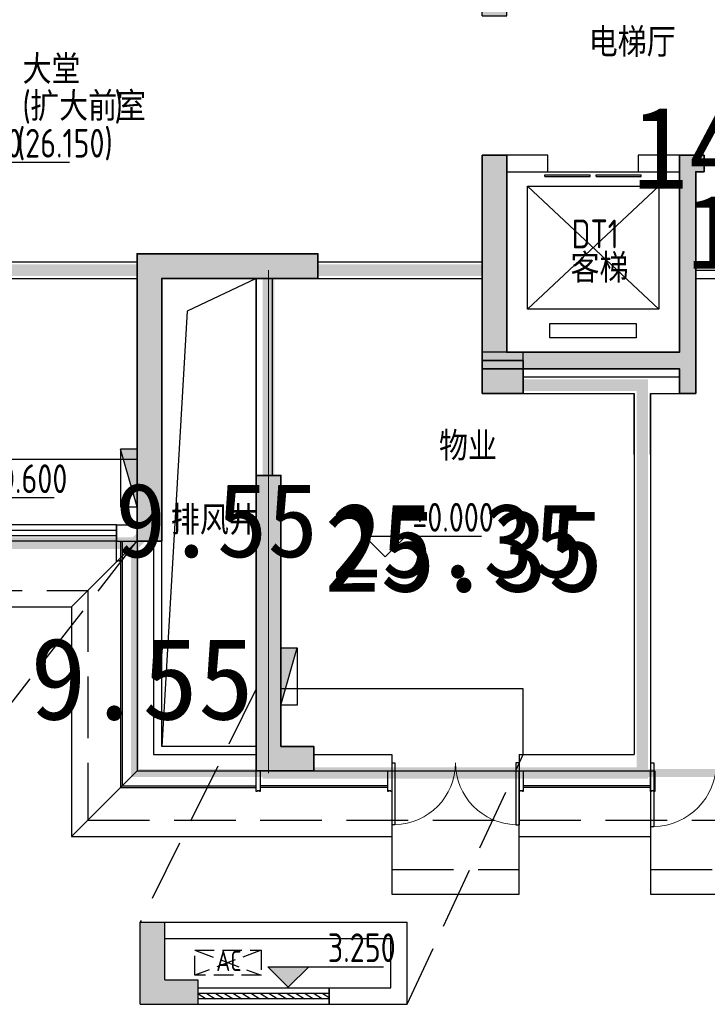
# Model space of a CAD drawing. Extents: x 513700 to 513844, y -232466 to -232398.
# Tile 5 of 16: x 513795 to 513803, y -232442 to -232430. Entities that reach past the tile are written whole.
import ezdxf

# ---------------------------------------------------------------- set-up
doc = ezdxf.new("R2010")
doc.units = 0
doc.header["$LTSCALE"] = 1000
for name, pattern in [('$1$DASH', [0.35, 0.25, -0.1]), ('__DASH', [0.35, 0.25, -0.1]), ('CACHE2', [0.1875, 0.125, -0.0625]), ('DASH', [0.35, 0.25, -0.1])]:
    doc.linetypes.add(name, pattern=pattern)
doc.layers.get('0').update_dxf_attribs({"color": 252})
for name, color, linetype in [('$0$A-ANNO-100-TXT', 252, 'Continuous'), ('$0$AA-空调', 252, '$1$DASH'), ('$面积结果', 7, 'Continuous'), ('2#HXT-1F$0$A-ANNO-100-SYMB', 252, 'Continuous'), ('2#HXT-1F$0$A-ANNO-100-TXT', 252, 'Continuous'), ('2#HXT-1F$0$A-DOOR', 253, 'Continuous'), ('2#HXT-1F$0$A-FIRE-DOOR', 252, 'Continuous'), ('2#HXT-1F$0$A-HOLE-E', 253, 'Continuous'), ('2#HXT-1F$0$A-PATT-COLU', 253, 'Continuous'), ('2#HXT-1F$0$A-STAIR', 253, 'Continuous'), ('2#HXT-1F$0$A-STR-CONC-B', 253, 'Continuous'), ('2#HXT-1F$0$A-STR-CONC-C', 253, 'Continuous'), ('2#HXT-1F$0$A-WALL-S', 253, 'Continuous'), ('2#HXT-1F$0$A-WINDOW', 253, 'Continuous'), ('2#HXT-1F$0$AA-DOOR_FIRE_TEXT', 253, 'Continuous'), ('6#-造型-1F（实施版）金属型材-METAL-S', 253, 'Continuous'), ('6#-造型-银白色铝板', 252, 'Continuous'), ('A-ANNO-100-DIM-E', 253, 'Continuous'), ('A-ANNO-100-TXT', 252, 'Continuous'), ('A-ANNO-20-TXT', 252, 'Continuous'), ('A-DOOR', 252, 'Continuous'), ('A-HOLE-E', 253, 'Continuous'), ('A-PATT-COLU', 253, 'Continuous'), ('A-STAIR', 252, 'Continuous'), ('A-STONE-S', 253, 'Continuous'), ('A-STR-CONC-B', 252, 'Continuous'), ('A-STR-CONC-C', 253, 'Continuous'), ('A-STR-CONC-H', 253, 'Continuous'), ('A-WALL-S', 252, 'Continuous'), ('A-WINDOW', 253, 'Continuous'), ('PUB_HATCH', 252, 'Continuous'), ('降板', 253, 'Continuous'), ('面积', 6, 'Continuous')]:
    doc.layers.add(name, color=color, linetype=linetype)
for name, color, linetype, lineweight in [('P-FIRE-FH', 252, 'Continuous', 25), ('S-COLU', 252, 'Continuous', 35), ('S-COLU-HATC', 252, 'Continuous', 25), ('S-WALL', 252, 'Continuous', 35), ('S-WALL-HATC', 252, 'Continuous', 25), ('面积-免计容-物业附属用房-1', 18, 'Continuous', 0), ('面积-计容-住宅-1', 1, 'Continuous', 0)]:
    doc.layers.add(name, color=color, linetype=linetype, lineweight=lineweight)
doc.styles.add('2#HXT-1F$0$STANDARD', font='GBENOR', dxfattribs={"bigfont": 'GBCBIG'})
doc.styles.add('_TCH_SPACE', font='TSSDENG.shx', dxfattribs={"width": 0.8, "height": 5, "bigfont": 'hztxt.shx'})
doc.styles.add('dw', font='simhei.ttf')
doc.styles.add('TYDG_02', font='TSSDENG.shx', dxfattribs={"width": 0.8, "bigfont": 'hztxt.shx'})

# ---------------------------------------------------------------- blocks, each defined once
blk = doc.blocks.new('2新72A$C0EC5048D')
at = {"layer": 'S-COLU-HATC'}
blk.add_hatch(color=256, dxfattribs=at).paths.add_polyline_path([(-22000, 6300), (-22500, 6300), (-22500, 5900), (-22000, 5900)])
at = {"layer": 'S-WALL-HATC'}
for points in [[(-20100, 5900), (-19900, 5900), (-19900, 8600), (-19800, 8600), (-19800, 8800), (-20100, 8800), (-20100, 6400), (-22200, 6400), (-22200, 8800), (-22500, 8800), (-22500, 6200), (-20100, 6200)], [(-26644, 4100), (-26400, 4100), (-26400, 7300), (-24500, 7300), (-24500, 7600), (-26700, 7600), (-26700, 4100)], [(-25250, 4900), (-25250, 1300), (-24550, 1300), (-24550, 1600), (-24950, 1600), (-24950, 4900), (-25200, 4900)]]:
    blk.add_hatch(color=256, dxfattribs=at).paths.add_polyline_path(points)
at = {"layer": 'S-COLU', "elevation": 0}
blk.add_lwpolyline([(-22000, 6300), (-22500, 6300), (-22500, 5900), (-22000, 5900)], close=True, dxfattribs=at)
at = {"layer": 'S-WALL', "elevation": 0}
for points in [[(-20100, 5900), (-19900, 5900), (-19900, 8600), (-19800, 8600), (-19800, 8800), (-20100, 8800), (-20100, 6400), (-22200, 6400), (-22200, 8800), (-22500, 8800), (-22500, 6200), (-20100, 6200), (-20100, 5900)], [(-26644, 4100), (-26400, 4100), (-26400, 7300), (-24500, 7300), (-24500, 7600), (-26700, 7600), (-26700, 4100)], [(-25250, 4900), (-25250, 1300), (-24550, 1300), (-24550, 1600), (-24950, 1600), (-24950, 4900), (-25200, 4900)]]:
    blk.add_lwpolyline(points, close=True, dxfattribs=at)
blk = doc.blocks.new('2新282#HXT-1F$0$$TWTSYS$00000508')
for p, q in [((-0.5, 0.5), (0.324, 1.224)), ((-0.5, 0.5), (-0.5, -0.5)), ((-0.5, -0.5), (0.5, 0.5)), ((0.5, 0.5), (-0.5, 0.5)), ((0.5, -0.5), (0.5, 0.5)), ((-0.5, -0.5), (0.5, -0.5))]:
    blk.add_line(p, q)
blk.add_solid([(0.5, -0.5), (0.5, 0.5), (-0.5, -0.5)])
blk = doc.blocks.new('2新292#HXT-1F$0$$WINLIB2D$00000039')
at = {"color": 0}
for points in [[(-0.5, 0.5), (-0.5, -0.5)], [(0.5, 0.5), (-0.5, 0.5)], [(0.5, -0.5), (0.5, 0.5)], [(-0.5, 0.167), (0.5, 0.167)], [(-0.452, -0.167), (-0.5, 0.084)], [(-0.384, -0.167), (-0.448, 0.167)], [(-0.316, -0.167), (-0.38, 0.167)], [(-0.248, -0.167), (-0.312, 0.167)], [(-0.18, -0.167), (-0.244, 0.167)], [(-0.112, -0.167), (-0.176, 0.167)], [(-0.044, -0.167), (-0.108, 0.167)], [(0.024, -0.167), (-0.04, 0.167)], [(0.092, -0.167), (0.028, 0.167)], [(0.16, -0.167), (0.096, 0.167)], [(0.228, -0.167), (0.164, 0.167)], [(0.296, -0.167), (0.232, 0.167)], [(0.364, -0.167), (0.3, 0.167)], [(0.432, -0.167), (0.368, 0.167)], [(0.5, -0.167), (0.436, 0.167)], [(-0.5, -0.167), (0.5, -0.167)], [(0.5, -0.5), (-0.5, -0.5)]]:
    blk.add_lwpolyline(points, dxfattribs=at)
blk = doc.blocks.new('2新154_FZH')
blk.add_lwpolyline([(-0.5, -0.5), (0.5, -0.5), (0.5, 0.5), (-0.5, 0.5)], close=True)
at = {"layer": 'PUB_HATCH'}
blk.add_solid([(-0.5, -0.5), (0.5, -0.5), (-0.5, 0.5), (0.5, 0.5)], dxfattribs=at)
blk = doc.blocks.new('2新252#HXT-1F$0$$DORLIB2D$00000127')
at = {"color": 0}
for points in [[(-0.533, 0.795), (-0.533, 0.69)], [(-0.033, 0.795), (-0.533, 0.795)], [(-0.033, 0.795), (-0.033, 0.69)], [(0.533, 0.795), (0.033, 0.795)], [(0.033, 0.795), (0.033, 0.69)], [(0.533, 0.795), (0.533, 0.69)], [(-0.033, 0.69), (-0.533, 0.69)], [(0.533, 0.69), (0.033, 0.69)], [(0.5, 0.5), (-0.5, 0.5)]]:
    blk.add_lwpolyline(points, dxfattribs=at)
blk = doc.blocks.new('2新262#HXT-1F$0$$DorLib2D$00000001')
for p, q in [((0.45, 0.975), (0.5, 0.975)), ((0.45, 0), (0.45, 0.975)), ((0.5, 0), (0.5, 0.975)), ((0.5, 0), (0.45, 0))]:
    blk.add_line(p, q)
at = {"lineweight": 13}
blk.add_arc((0.475, 0), 0.975, 91.4693, 180, dxfattribs=at)
blk = doc.blocks.new('2新272#HXT-1F$0$$DorLib2D$00000231')
at = {"color": 0}
for p, q in [((-0.5, 0), (-0.25, 0.433)), ((0.5, 0), (0.25, 0.433))]:
    blk.add_line(p, q, dxfattribs=at)
for centre, start, end in [((-0.5, 0), 0, 60), ((0.5, 0), 120, 180)]:
    blk.add_arc(centre, 0.5, start, end, dxfattribs=at)
blk = doc.blocks.new('2新242#HXT-1F')
at = {"layer": '2#HXT-1F$0$A-PATT-COLU'}
for points in [[(-52312, -20598), (-52012, -20898), (-52012, -20498), (-52312, -20498)], [(-59162, -20898), (-58262, -20898), (-58112, -20798), (-58112, -20598), (-59162, -20598)], [(-58112, -20798), (-57962, -20898), (-54612, -20898), (-54612, -20598), (-58112, -20598)], [(-54612, -20598), (-54612, -20898), (-52412, -20898), (-52412, -20598)], [(-52412, -20598), (-52412, -20898), (-52012, -20898), (-52312, -20598)], [(-51162, -20898), (-50412, -20898), (-50412, -20598), (-51162, -20598)], [(-50412, -20598), (-50412, -20898), (-47662, -20898), (-47662, -20598)], [(-47662, -20598), (-47662, -20898), (-45162, -20898), (-44862, -20598)], [(-45162, -21398), (-44862, -21398), (-44862, -20598), (-45162, -20898)], [(-57962, -21398), (-57962, -20898), (-58112, -20798), (-58262, -20898), (-58262, -21398)], [(-44862, -21498), (-44862, -21398), (-45162, -21398), (-45162, -21498)], [(-58262, -23198), (-57962, -23198), (-57962, -23098), (-58262, -23098)], [(-55862, -23098), (-55662, -23298), (-55562, -23298), (-55562, -23098)], [(-55862, -24598), (-55662, -24598), (-55662, -23298), (-55862, -23098)], [(-54462, -23298), (-54362, -23298), (-54362, -23098), (-54462, -23098)], [(-54362, -23098), (-54362, -23298), (-49962, -23298), (-49962, -23098)], [(-49962, -23098), (-49962, -23298), (-49562, -23298), (-49562, -23098)], [(-48462, -23298), (-48362, -23298), (-48162, -23098), (-48462, -23098)], [(-48362, -23498), (-48162, -23498), (-48162, -23098), (-48362, -23298)], [(-45062, -23498), (-44812, -23498), (-44812, -23098), (-45062, -23098)], [(-58262, -24498), (-57962, -24498), (-57962, -23198), (-58262, -23198)], [(-48362, -24598), (-48162, -24598), (-48162, -23498), (-48362, -23498)], [(-45062, -25798), (-44812, -25998), (-44812, -23498), (-45062, -23498)], [(-58262, -25498), (-57962, -25498), (-57962, -24498), (-58262, -24498)], [(-55795, -25598), (-55662, -25598), (-55662, -24598), (-55862, -24598), (-55862, -25498)], [(-48362, -24598), (-48362, -25023), (-48162, -25023), (-48162, -24598)], [(-48162, -25798), (-48162, -25423), (-48362, -25423), (-48362, -25998)], [(-57762, -25498), (-57762, -25698), (-55862, -25698), (-55795, -25598), (-55862, -25498)], [(-55662, -25998), (-55662, -25598), (-55795, -25598), (-55862, -25698), (-55862, -25998)], [(-54462, -25998), (-54362, -25998), (-54362, -25798), (-54462, -25798)], [(-54362, -25798), (-54362, -25998), (-49562, -25998), (-49562, -25798)], [(-48162, -25798), (-48362, -25998), (-47362, -25998), (-47362, -25798)], [(-47362, -25798), (-47362, -25998), (-44812, -25998), (-45062, -25798)]]:
    blk.add_hatch(color=256, dxfattribs=at).paths.add_polyline_path(points)
at = {"layer": '2#HXT-1F$0$A-ANNO-100-SYMB'}
for points in [[(-53832, -23898, 0, 0, 0), (-51882, -23898, 0, 80, 0), (-52182, -23898, 0, 0, 0)], [(-54352, -25198, 0, 0, 0), (-52142, -25198, 0, 80, 0), (-52442, -25198, 0, 0, 0)], [(-49932, -25198, 0, 0, 0), (-51882, -25198, 0, 80, 0), (-51582, -25198, 0, 0, 0)]]:
    blk.add_lwpolyline(points, format="xyseb", dxfattribs=at)
at = {"layer": '2#HXT-1F$0$A-FIRE-DOOR'}
for p, q in [((-54162, -21698), (-53162, -21698)), ((-49062, -21698), (-48062, -21698)), ((-54162, -21798), (-53162, -21798)), ((-49062, -21798), (-48062, -21798))]:
    blk.add_line(p, q, dxfattribs=at)
at = {"layer": '2#HXT-1F$0$A-HOLE-E'}
for points in [[(-54512, -21698), (-54262, -21698), (-54262, -20898), (-54512, -20898)], [(-53612, -21098), (-53312, -21098), (-53312, -20898), (-53612, -20898)], [(-52712, -21698), (-52512, -21698), (-52512, -20898), (-52712, -20898)], [(-50512, -20898), (-52312, -20898), (-52312, -21698), (-50512, -21698)], [(-47462, -23598), (-48162, -23598), (-48162, -24598), (-47462, -24598)], [(-47462, -24798), (-48162, -24798), (-48162, -25798), (-47462, -25798)]]:
    blk.add_lwpolyline(points, close=True, dxfattribs=at)
for points in [[(-54262, -20898), (-54427, -20995), (-54512, -21698)], [(-53312, -20898), (-53556, -20953), (-53612, -21098)], [(-52512, -20898), (-52651, -20968), (-52712, -21698)], [(-50512, -20898), (-52092, -21127), (-52312, -21698)], [(-47462, -23598), (-47984, -23789), (-48162, -24598)], [(-47462, -24798), (-47984, -24989), (-48162, -25798)]]:
    blk.add_lwpolyline(points, dxfattribs=at)
at = {"layer": '2#HXT-1F$0$A-STAIR'}
for p, q in [((-53702, -23298), (-52098, -23298)), ((-53702, -23298), (-53702, -24438)), ((-53442, -23298), (-53442, -24438)), ((-53182, -23298), (-53182, -24438)), ((-52922, -23298), (-52922, -24438)), ((-52662, -23298), (-52662, -24438)), ((-52402, -23298), (-52402, -24438)), ((-52142, -23298), (-52142, -24438)), ((-51797, -23820), (-52098, -23298)), ((-57712, -24973), (-57712, -23473)), ((-57712, -23473), (-56112, -23473)), ((-57712, -24973), (-56112, -23473)), ((-57712, -23473), (-56112, -24973)), ((-56112, -23473), (-56112, -24973)), ((-51882, -23673), (-51882, -24438)), ((-51847, -23993), (-51675, -23787)), ((-51675, -23787), (-51797, -23820)), ((-46962, -25273), (-46962, -23773)), ((-46962, -23773), (-45362, -23773)), ((-46962, -25273), (-45362, -23773)), ((-46962, -23773), (-45362, -25273)), ((-45362, -23773), (-45362, -25273)), ((-51717, -23958), (-51847, -23993)), ((-51406, -24498), (-51717, -23958)), ((-51622, -24123), (-51622, -24438)), ((-53702, -24438), (-53702, -24498)), ((-53702, -24438), (-51440, -24438)), ((-53702, -24438), (-53702, -24498)), ((-53702, -24498), (-51406, -24498)), ((-53702, -24498), (-51406, -24498)), ((-52416, -24598), (-54222, -24598)), ((-54222, -24658), (-54222, -24598)), ((-52416, -24598), (-54222, -24598)), ((-54222, -24658), (-54222, -24598)), ((-54222, -25798), (-54222, -24658)), ((-52382, -24658), (-54222, -24658)), ((-53962, -25798), (-53962, -24658)), ((-53702, -25798), (-53702, -24658)), ((-53442, -25798), (-53442, -24658)), ((-53182, -25798), (-53182, -24658)), ((-52922, -25798), (-52922, -24658)), ((-52662, -25798), (-52662, -24658)), ((-52097, -25151), (-52416, -24598)), ((-52402, -25798), (-52402, -24658)), ((-50062, -24598), (-52301, -24598)), ((-51997, -25124), (-52301, -24598)), ((-50062, -24598), (-52301, -24598)), ((-50062, -24658), (-52266, -24658)), ((-52142, -24873), (-52142, -24658)), ((-51882, -25323), (-51882, -24658)), ((-51622, -25773), (-51622, -24658)), ((-51362, -25798), (-51362, -24658)), ((-51102, -25798), (-51102, -24658)), ((-50842, -25798), (-50842, -24658)), ((-50582, -25798), (-50582, -24658)), ((-50322, -25798), (-50322, -24658)), ((-50062, -24658), (-50062, -24598)), ((-50062, -24658), (-50062, -24598)), ((-50062, -25798), (-50062, -24658)), ((-56112, -24973), (-57712, -24973)), ((-57437, -25323), (-57437, -25148)), ((-57437, -25148), (-56387, -25148)), ((-56387, -25148), (-56387, -25323)), ((-52142, -25798), (-52142, -25073)), ((-51917, -25102), (-52097, -25151)), ((-52089, -25308), (-51917, -25102)), ((-51917, -25262), (-52089, -25308)), ((-51723, -25798), (-52017, -25289)), ((-51608, -25798), (-51917, -25262)), ((-45362, -25273), (-46962, -25273)), ((-56387, -25323), (-57437, -25323)), ((-51882, -25798), (-51882, -25523)), ((-46712, -25623), (-46712, -25448)), ((-46712, -25448), (-45612, -25448)), ((-45612, -25448), (-45612, -25623)), ((-45612, -25623), (-46712, -25623)), ((-51723, -25798), (-54222, -25798)), ((-50062, -25798), (-51608, -25798))]:
    blk.add_line(p, q, dxfattribs=at)
at = {"layer": '2#HXT-1F$0$A-STR-CONC-B'}
for p, q in [((-52312, -20598), (-52312, -20498)), ((-52012, -20898), (-52012, -20498)), ((-59162, -20598), (-58112, -20598)), ((-59162, -20598), (-59162, -20898)), ((-58112, -20598), (-54612, -20598)), ((-54612, -20598), (-52412, -20598)), ((-52412, -20598), (-52312, -20598)), ((-51162, -20598), (-50412, -20598)), ((-51162, -20598), (-51162, -20898)), ((-50412, -20598), (-47662, -20598)), ((-47662, -20598), (-44862, -20598)), ((-44862, -21398), (-44862, -20598)), ((-59162, -20898), (-58262, -20898)), ((-58262, -21398), (-58262, -20898)), ((-57962, -21398), (-57962, -20898)), ((-57962, -20898), (-54612, -20898)), ((-54612, -20898), (-52412, -20898)), ((-52412, -20898), (-52012, -20898)), ((-51162, -20898), (-50412, -20898)), ((-50412, -20898), (-47662, -20898)), ((-47662, -20898), (-45162, -20898)), ((-45162, -21398), (-45162, -20898)), ((-58262, -21398), (-57962, -21398)), ((-45162, -21498), (-45162, -21398)), ((-44862, -21498), (-44862, -21398)), ((-45162, -21498), (-44862, -21498)), ((-58262, -23198), (-58262, -23098)), ((-58262, -23098), (-57962, -23098)), ((-57962, -23198), (-57962, -23098)), ((-55862, -23098), (-55562, -23098)), ((-55862, -24598), (-55862, -23098)), ((-55562, -23098), (-55562, -23298)), ((-54462, -23098), (-54362, -23098)), ((-54462, -23098), (-54462, -23298)), ((-54362, -23098), (-49962, -23098)), ((-49962, -23098), (-49562, -23098)), ((-49562, -23098), (-49562, -23298)), ((-48462, -23098), (-48162, -23098)), ((-48462, -23098), (-48462, -23298)), ((-48162, -23498), (-48162, -23098)), ((-45062, -23498), (-45062, -23098)), ((-45062, -23098), (-44812, -23098)), ((-44812, -23498), (-44812, -23098)), ((-58262, -24498), (-58262, -23198)), ((-57962, -24498), (-57962, -23198)), ((-55662, -23298), (-55562, -23298)), ((-55662, -24598), (-55662, -23298)), ((-54462, -23298), (-54362, -23298)), ((-54362, -23298), (-49962, -23298)), ((-49962, -23298), (-49562, -23298)), ((-48462, -23298), (-48362, -23298)), ((-48362, -23498), (-48362, -23298)), ((-48362, -24598), (-48362, -23498)), ((-48162, -24598), (-48162, -23498)), ((-45062, -25798), (-45062, -23498)), ((-44812, -25998), (-44812, -23498)), ((-58262, -25498), (-58262, -24498)), ((-57962, -25498), (-57962, -24498)), ((-55862, -25498), (-55862, -24598)), ((-55662, -25598), (-55662, -24598)), ((-48362, -24598), (-48362, -25023)), ((-48162, -25023), (-48162, -24598)), ((-48362, -25023), (-48162, -25023)), ((-48162, -25423), (-48362, -25423)), ((-48362, -25423), (-48362, -25998)), ((-48162, -25798), (-48162, -25423)), ((-57762, -25498), (-55862, -25498)), ((-55662, -25998), (-55662, -25598)), ((-57762, -25698), (-55862, -25698)), ((-55862, -25998), (-55862, -25698)), ((-54462, -25798), (-54362, -25798)), ((-54462, -25798), (-54462, -25998)), ((-54362, -25798), (-49562, -25798)), ((-49562, -25798), (-49562, -25998)), ((-48162, -25798), (-47362, -25798)), ((-47362, -25798), (-45062, -25798)), ((-55862, -25998), (-55662, -25998)), ((-54462, -25998), (-54362, -25998)), ((-54362, -25998), (-49562, -25998)), ((-48362, -25998), (-47362, -25998)), ((-47362, -25998), (-44812, -25998))]:
    blk.add_line(p, q, dxfattribs=at)
at = {"layer": '2#HXT-1F$0$A-WALL-S'}
for p, q in [((-52012, -20698), (-51162, -20698)), ((-54712, -21798), (-54712, -20898)), ((-54512, -21698), (-54512, -20898)), ((-52512, -21698), (-52512, -20898)), ((-52312, -21698), (-52312, -20898)), ((-52012, -20898), (-51162, -20898)), ((-50512, -21498), (-50512, -20898)), ((-50412, -21498), (-50412, -20898)), ((-47762, -21698), (-47762, -20898)), ((-47662, -21798), (-47662, -20898)), ((-44862, -21298), (-44262, -21298)), ((-50512, -21698), (-50512, -21498)), ((-50412, -21498), (-49562, -21498)), ((-49562, -21698), (-49562, -21498)), ((-44862, -21498), (-44262, -21498)), ((-54162, -21698), (-54512, -21698)), ((-54162, -21798), (-54162, -21698)), ((-52512, -21698), (-53162, -21698)), ((-53162, -21698), (-53162, -21798)), ((-52312, -21698), (-50512, -21698)), ((-50412, -21798), (-50412, -21598)), ((-50412, -21598), (-49662, -21598)), ((-49662, -21798), (-49662, -21598)), ((-49062, -21698), (-49562, -21698)), ((-49062, -21798), (-49062, -21698)), ((-47762, -21698), (-48062, -21698)), ((-48062, -21698), (-48062, -21798)), ((-54712, -21798), (-54162, -21798)), ((-53162, -21798), (-52412, -21798)), ((-52412, -21798), (-50412, -21798)), ((-49662, -21798), (-49062, -21798)), ((-48062, -21798), (-47662, -21798)), ((-57462, -23098), (-57962, -23098)), ((-57462, -23298), (-57462, -23098)), ((-55862, -23098), (-56362, -23098)), ((-56362, -23098), (-56362, -23298)), ((-57962, -23298), (-57462, -23298)), ((-56362, -23298), (-55862, -23298)), ((-54362, -23298), (-54462, -23298)), ((-50062, -24498), (-50062, -23298)), ((-49862, -24498), (-49862, -23298)), ((-48162, -23398), (-47362, -23398)), ((-46712, -23398), (-47362, -23398)), ((-46712, -23598), (-46712, -23398)), ((-45062, -23398), (-45612, -23398)), ((-45612, -23398), (-45612, -23598)), ((-48162, -23598), (-47462, -23598)), ((-47462, -25798), (-47462, -23598)), ((-47262, -25798), (-47262, -23598)), ((-47262, -23598), (-46712, -23598)), ((-45612, -23598), (-45062, -23598)), ((-59162, -24398), (-58262, -24398)), ((-54362, -24398), (-54462, -24398)), ((-54462, -24398), (-54462, -24498)), ((-54362, -24498), (-54362, -24398)), ((-55662, -24498), (-54462, -24498)), ((-54362, -24498), (-50062, -24498)), ((-49562, -24498), (-49862, -24498)), ((-49562, -24598), (-49562, -24498)), ((-48362, -24498), (-48462, -24498)), ((-48462, -24498), (-48462, -24598)), ((-59162, -24598), (-58262, -24598)), ((-55662, -24598), (-54362, -24598)), ((-54362, -24598), (-49962, -24598)), ((-49962, -24598), (-49562, -24598)), ((-48462, -24598), (-48362, -24598)), ((-57762, -25798), (-56312, -25798)), ((-56312, -25798), (-55862, -25798)), ((-49562, -25798), (-48362, -25798)), ((-48362, -25798), (-48362, -25998)), ((-44812, -25798), (-44262, -25798)), ((-57762, -25998), (-56412, -25998)), ((-56412, -26741), (-56412, -25998)), ((-56212, -26741), (-56212, -25998)), ((-56212, -25998), (-55862, -25998)), ((-54462, -26741), (-54462, -25998)), ((-54262, -26741), (-54262, -25998)), ((-49562, -25998), (-48362, -25998)), ((-44812, -25998), (-44262, -25998))]:
    blk.add_line(p, q, dxfattribs=at)
at = {"layer": '2#HXT-1F$0$A-DOOR', "xscale": 1100, "yscale": 200, "zscale": 200, "rotation": 180}
blk.add_blockref('2新252#HXT-1F$0$$DORLIB2D$00000127', (-56912, -23198), dxfattribs=at)
at = {"layer": '2#HXT-1F$0$A-DOOR', "xscale": 1100, "yscale": -200, "zscale": 200}
blk.add_blockref('2新252#HXT-1F$0$$DORLIB2D$00000127', (-46162, -23498), dxfattribs=at)
at = {"layer": '2#HXT-1F$0$A-FIRE-DOOR', "zscale": 100}
for name, p, xscale, yscale in [('2新272#HXT-1F$0$$DorLib2D$00000231', (-53662, -21748), 1000, -1000), ('2新272#HXT-1F$0$$DorLib2D$00000231', (-48562, -21748), 1000, -1000), ('2新262#HXT-1F$0$$DorLib2D$00000001', (-49012, -24548), 1100, 1100)]:
    blk.add_blockref(name, p, dxfattribs=dict(at, xscale=xscale, yscale=yscale))
at = {"layer": '2#HXT-1F$0$A-FIRE-DOOR', "xscale": -1100, "yscale": 1100, "zscale": 100, "rotation": 90}
blk.add_blockref('2新262#HXT-1F$0$$DorLib2D$00000001', (-54412, -23848), dxfattribs=at)
at = {"layer": '2#HXT-1F$0$A-STR-CONC-C', "xscale": 499.9999999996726, "yscale": 499.9999999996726, "zscale": 499.9999999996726, "rotation": 1.62584e-11}
blk.add_blockref('2新154_FZH', (-58012, -25748), dxfattribs=at)
at = {"layer": '2#HXT-1F$0$A-WINDOW', "xscale": 400, "yscale": 200, "zscale": 200, "rotation": 90}
blk.add_blockref('2新292#HXT-1F$0$$WINLIB2D$00000039', (-48262, -25223), dxfattribs=at)
at = {"layer": '2#HXT-1F$0$AA-DOOR_FIRE_TEXT', "xscale": 700.0000000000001, "yscale": 200.0000000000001, "zscale": 700.0000000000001, "rotation": 180}
blk.add_blockref('2新282#HXT-1F$0$$TWTSYS$00000508', (-50062, -21698), dxfattribs=at)
at = {"layer": '2#HXT-1F$0$A-ANNO-100-TXT', "color": 7, "style": '2#HXT-1F$0$STANDARD'}
for s, p in [('上', (-54111, -24073)), ('下', (-54612, -25373)), ('上', (-49862, -25373))]:
    blk.add_text(s, height=338, dxfattribs=at).set_placement(p)
blk = doc.blocks.new('2新12$TwtSys$00000434')
for p, q in [((-0.5, 0.5), (-0.5, -0.5)), ((-0.5, -0.5), (0.5, 0.5)), ((0.5, 0.5), (-0.5, 0.5)), ((0.5, -0.5), (0.5, 0.5)), ((-0.5, -0.5), (0.5, -0.5))]:
    blk.add_line(p, q)
blk.add_solid([(0.5, -0.5), (0.5, 0.5), (-0.5, -0.5)])
blk = doc.blocks.new('2新83A$C6440205E')
at = {"layer": 'P-FIRE-FH', "zscale": 700}
for p, xscale, yscale, rotation in [((6700, 4869), 700, 200, 90), ((8650, 2450), -700.0000000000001, 200.0000000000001, 270)]:
    blk.add_blockref('2新12$TwtSys$00000434', p, dxfattribs=dict(at, xscale=xscale, yscale=yscale, rotation=rotation))
blk = doc.blocks.new('2新01$0$HD高低位双层挂式空调室外机')
at = {"layer": '$0$AA-空调'}
for p, q in [((0, 320), (850, 0)), ((850, 320), (0, 0))]:
    blk.add_line(p, q, dxfattribs=at)
blk.add_lwpolyline([(850, 0), (0, 0), (0, 320), (850, 320)], close=True, dxfattribs=at)
at = {"layer": '$0$A-ANNO-100-TXT', "style": 'TYDG_02', "width": 0.8}
blk.add_text('AC', height=263.4, dxfattribs=at).set_placement((275, 52))
blk = doc.blocks.new('2新231F柱')
at = {"layer": 'A-PATT-COLU'}
for points in [[(-58262, -25498), (-57962, -25498), (-57962, -23098), (-58262, -23098)], [(-55862, -23098), (-55662, -23298), (-55562, -23298), (-55562, -23098)], [(-55795, -25598), (-55662, -25598), (-55662, -23298), (-55862, -23098), (-55862, -25498)], [(-62162, -27798), (-62162, -24598), (-62462, -24298), (-62462, -27798)], [(-62462, -24298), (-62162, -24598), (-60262, -24598), (-60262, -24298)], [(-57762, -25498), (-57762, -25698), (-55862, -25698), (-55795, -25598), (-55862, -25498)], [(-55662, -25998), (-55662, -25598), (-55795, -25598), (-55862, -25698), (-55862, -25998)], [(-61012, -30598), (-60712, -30298), (-60712, -26998), (-61012, -26998)], [(-60712, -30298), (-61012, -30598), (-60312, -30598), (-60312, -30298)]]:
    blk.add_hatch(color=256, dxfattribs=at).paths.add_polyline_path(points)
at = {"layer": 'A-STR-CONC-B'}
for p, q in [((-58262, -25498), (-58262, -23098)), ((-58262, -23098), (-57962, -23098)), ((-57962, -25498), (-57962, -23098)), ((-55862, -23098), (-55562, -23098)), ((-55862, -25498), (-55862, -23098)), ((-55562, -23098), (-55562, -23298)), ((-55662, -23298), (-55562, -23298)), ((-55662, -25598), (-55662, -23298)), ((-62462, -27798), (-62462, -24298)), ((-62462, -24298), (-60262, -24298)), ((-60262, -24298), (-60262, -24598)), ((-62162, -27798), (-62162, -24598)), ((-62162, -24598), (-60262, -24598)), ((-57762, -25498), (-55862, -25498)), ((-55662, -25998), (-55662, -25598)), ((-57762, -25698), (-55862, -25698)), ((-55862, -25998), (-55862, -25698)), ((-55862, -25998), (-55662, -25998)), ((-61012, -30598), (-61012, -26998)), ((-61012, -26998), (-60712, -26998)), ((-60712, -30298), (-60712, -26998)), ((-62462, -27798), (-62162, -27798)), ((-60712, -30298), (-60312, -30298)), ((-60312, -30298), (-60312, -30598)), ((-61012, -30598), (-60312, -30598))]:
    blk.add_line(p, q, dxfattribs=at)
at = {"layer": 'A-STR-CONC-C', "xscale": 499.9999999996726, "yscale": 499.9999999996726, "zscale": 499.9999999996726, "rotation": 1.62584e-11}
blk.add_blockref('2新154_FZH', (-58012, -25748), dxfattribs=at)
blk = doc.blocks.new('2新164a-waraet5465478')
at = {"layer": '6#-造型-1F（实施版）金属型材-METAL-S'}
blk.add_lwpolyline([(2224547, 326871), (2224547, 327121), (2224597, 327121), (2224597, 326871), (2224587, 326871), (2224587, 326881), (2224557, 326881), (2224557, 326871)], close=True, dxfattribs=at)
blk = doc.blocks.new('2新75A$C42150BCA')
at = {"layer": 'A-STONE-S'}
for p, q in [((9850, 1120), (8300, 1120)), ((9850, 1100), (8300, 1100)), ((13050, 1120), (11500, 1120)), ((13050, 1100), (11500, 1100))]:
    blk.add_line(p, q, dxfattribs=at)
for points in [[(6600, 4100), (6600, 1100), (8250, 1100)], [(6620, 4100), (6620, 1120), (8250, 1120)]]:
    blk.add_lwpolyline(points, dxfattribs=at)
at = {"layer": '6#-造型-银白色铝板'}
for p in [(-2217997, -323021), (-2216297, -325821), (-2214697, -325821), (-2213097, -325821), (-2211497, -325821)]:
    blk.add_blockref('2新164a-waraet5465478', p, dxfattribs=at)
blk = doc.blocks.new('2新10$TCHSYS$WIN2D')
for p, q in [((-0.5, 0.5), (0.5, 0.5)), ((-0.5, 0.5), (-0.5, -0.5)), ((0.5, 0.5), (0.5, -0.5)), ((0.5, 0.1667), (-0.5, 0.1667)), ((0.5, -0.1667), (-0.5, -0.1667)), ((-0.5, -0.5), (0.5, -0.5))]:
    blk.add_line(p, q)
blk = doc.blocks.new('2新04$DorLib2D$00000002')
for p, q in [((-0.5, 0), (-0.5, 0.4875)), ((-0.475, 0.4875), (-0.5, 0.4875)), ((-0.475, 0), (-0.475, 0.4875)), ((0.475, 0), (0.475, 0.4875)), ((0.475, 0.4875), (0.5, 0.4875)), ((0.5, 0), (0.5, 0.4875)), ((-0.5, 0), (-0.475, 0)), ((0.5, 0), (0.475, 0))]:
    blk.add_line(p, q)
at = {"lineweight": 13}
for centre, start, end in [((-0.4875, 0), 0, 88.53072), ((0.4875, 0), 91.46928, 180)]:
    blk.add_arc(centre, 0.4875, start, end, dxfattribs=at)
blk = doc.blocks.new('2新14$WINLIB2D$00000039')
at = {"color": 0}
for points in [[(-0.5, 0.5), (-0.5, -0.5)], [(0.5, 0.5), (-0.5, 0.5)], [(0.5, -0.5), (0.5, 0.5)], [(-0.5, 0.1667), (0.5, 0.1667)], [(-0.3839, -0.1667), (-0.448, 0.1667)], [(-0.3159, -0.1667), (-0.38, 0.1667)], [(-0.2479, -0.1667), (-0.312, 0.1667)], [(-0.1799, -0.1667), (-0.244, 0.1667)], [(-0.1119, -0.1667), (-0.176, 0.1667)], [(-0.0439, -0.1667), (-0.108, 0.1667)], [(0.0241, -0.1667), (-0.04, 0.1667)], [(0.0921, -0.1667), (0.028, 0.1667)], [(0.16, -0.1667), (0.0959, 0.1667)], [(0.228, -0.1667), (0.1639, 0.1667)], [(0.296, -0.1667), (0.2319, 0.1667)], [(0.364, -0.1667), (0.2999, 0.1667)], [(0.432, -0.1667), (0.3679, 0.1667)], [(0.5, -0.1667), (0.4359, 0.1667)], [(-0.4519, -0.1667), (-0.5, 0.0836)], [(-0.5, -0.1667), (0.5, -0.1667)], [(0.5, -0.5), (-0.5, -0.5)]]:
    blk.add_lwpolyline(points, dxfattribs=at)

msp = doc.modelspace()

# ---------------------------------------------------------------- hatches: boundary and pattern name
at = {"layer": 'A-ANNO-100-DIM-E'}
msp.add_hatch(color=252, dxfattribs=at).paths.add_polyline_path([(513797.91, -232442.028), (513797.66, -232441.778), (513798.16, -232441.778)])
at = {"layer": 'A-PATT-COLU'}
for points in [[(513796.259, -232442.086), (513796.409, -232441.936), (513796.409, -232441.236), (513796.109, -232441.236), (513796.109, -232442.236)], [(513796.259, -232442.086), (513796.109, -232442.236), (513796.809, -232442.236), (513796.809, -232441.936), (513796.409, -232441.936)]]:
    msp.add_hatch(color=252, dxfattribs=at).paths.add_polyline_path(points, flags=17)

# ---------------------------------------------------------------- linework, layer by layer
at = {"color": 252, "linetype": 'DASH', "ltscale": 0.003}
for points in [[(513793.665, -232439.694), (513796.07, -232436.594)], [(513792.87, -232437.194), (513795.47, -232437.194), (513795.47, -232439.994), (513805.57, -232439.994)], [(513797.52, -232438.394), (513796.109, -232441.236)], [(513799.359, -232442.236), (513800.77, -232439.194)], [(513799.17, -232439.394), (513799.17, -232440.594), (513800.72, -232440.594), (513800.72, -232439.394)], [(513802.32, -232439.394), (513802.32, -232440.594), (513803.92, -232440.594), (513803.92, -232439.394)]]:
    msp.add_lwpolyline(points, dxfattribs=at)
at = {"color": 252, "linetype": 'CACHE2'}
for points in [[(513795.27, -232437.394), (513796.07, -232436.594)], [(513792.87, -232437.394), (513795.27, -232437.394), (513795.27, -232440.194), (513799.17, -232440.194)], [(513795.27, -232440.194), (513796.07, -232439.394)], [(513800.72, -232440.194), (513802.32, -232440.194)]]:
    msp.add_lwpolyline(points, dxfattribs=at)
at = {"layer": 'A-ANNO-100-DIM-E', "color": 252}
for p, q in [((513793.825, -232431.978), (513795.248, -232431.978)), ((513793.951, -232436.064), (513795.06, -232436.064)), ((513799.089, -232436.785), (513798.839, -232436.535)), ((513798.839, -232436.535), (513800.262, -232436.535)), ((513799.089, -232436.785), (513799.339, -232436.535)), ((513797.91, -232442.028), (513797.66, -232441.778)), ((513797.66, -232441.778), (513799.069, -232441.778)), ((513797.91, -232442.028), (513798.16, -232441.778))]:
    msp.add_line(p, q, dxfattribs=at)
at = {"layer": 'A-DOOR', "color": 252}
msp.add_line((513799.17, -232439.394), (513800.72, -232439.394), dxfattribs=at)
at = {"layer": 'A-HOLE-E', "color": 252}
msp.add_lwpolyline([(513796.37, -232433.394), (513797.52, -232433.394), (513797.52, -232439.094), (513796.37, -232439.094)], close=True, dxfattribs=at)
msp.add_lwpolyline([(513797.52, -232433.394), (513796.679, -232433.794), (513796.37, -232439.094)], dxfattribs=at)
at = {"layer": 'A-STAIR', "color": 252}
for points in [[(513799.17, -232439.394), (513799.17, -232440.894), (513800.72, -232440.894), (513800.72, -232439.394)], [(513802.32, -232439.394), (513802.32, -232440.894), (513803.92, -232440.894), (513803.92, -232439.394)]]:
    msp.add_lwpolyline(points, dxfattribs=at)
at = {"layer": 'A-STR-CONC-B', "color": 252}
for p, q in [((513796.109, -232442.236), (513796.109, -232441.236)), ((513796.109, -232441.236), (513796.409, -232441.236)), ((513796.409, -232441.936), (513796.409, -232441.236)), ((513796.409, -232441.936), (513796.809, -232441.936)), ((513796.809, -232441.936), (513796.809, -232442.236)), ((513796.109, -232442.236), (513796.809, -232442.236))]:
    msp.add_line(p, q, dxfattribs=at)
at = {"layer": 'A-STR-CONC-H', "color": 252, "linetype": '__DASH'}
msp.add_line((513792.87, -232435.594), (513796.07, -232435.594), dxfattribs=at)
msp.add_lwpolyline([(513800.77, -232439.194), (513800.77, -232438.394), (513797.82, -232438.394)], dxfattribs=at)
at = {"layer": 'A-WALL-S', "color": 252}
for p, q in [((513789.37, -232433.194), (513796.07, -232433.194)), ((513796.07, -232433.194), (513796.07, -232433.394)), ((513798.27, -232433.194), (513800.27, -232433.194)), ((513798.27, -232433.194), (513798.27, -232433.394)), ((513800.27, -232433.194), (513800.27, -232433.394)), ((513789.37, -232433.394), (513796.07, -232433.394)), ((513797.52, -232435.794), (513797.52, -232433.394)), ((513797.52, -232433.394), (513797.72, -232433.394)), ((513797.72, -232435.794), (513797.72, -232433.394)), ((513798.27, -232433.394), (513800.27, -232433.394)), ((513802.12, -232434.794), (513802.12, -232439.194)), ((513802.32, -232434.794), (513802.32, -232439.194)), ((513797.52, -232435.794), (513797.72, -232435.794)), ((513795.82, -232436.394), (513796.07, -232436.394)), ((513796.07, -232436.394), (513796.07, -232436.594)), ((513795.82, -232436.594), (513796.07, -232436.594)), ((513796.07, -232436.594), (513796.07, -232439.394)), ((513796.27, -232436.594), (513796.07, -232436.594)), ((513796.27, -232436.594), (513796.27, -232439.194)), ((513796.27, -232439.194), (513797.52, -232439.194)), ((513797.52, -232439.194), (513797.52, -232439.394)), ((513798.22, -232439.194), (513799.17, -232439.194)), ((513798.22, -232439.194), (513798.22, -232439.394)), ((513800.72, -232439.194), (513802.12, -232439.194)), ((513796.07, -232439.394), (513797.52, -232439.394)), ((513798.22, -232439.394), (513799.17, -232439.394)), ((513800.72, -232439.394), (513802.22, -232439.394)), ((513802.22, -232439.394), (513802.32, -232439.394)), ((513796.409, -232441.236), (513799.359, -232441.236)), ((513799.359, -232442.236), (513799.359, -232441.236)), ((513796.409, -232441.436), (513799.159, -232441.436)), ((513799.159, -232442.036), (513799.159, -232441.436)), ((513798.409, -232442.036), (513799.159, -232442.036)), ((513798.409, -232442.236), (513799.359, -232442.236))]:
    msp.add_line(p, q, dxfattribs=at)
for points in [[(513795.82, -232436.394), (513795.82, -232436.594)], [(513799.17, -232439.194), (513799.17, -232439.394)], [(513800.72, -232439.194), (513800.72, -232439.394)], [(513802.32, -232439.194), (513802.32, -232439.394)], [(513796.809, -232442.036), (513796.809, -232442.236)], [(513798.409, -232442.036), (513798.409, -232442.236)]]:
    msp.add_lwpolyline(points, dxfattribs=at)
at = {"layer": '面积-免计容-物业附属用房-1', "ltscale": 3, "const_width": 0.14}
for points in [[(513796.17, -232433.294), (513789.145, -232433.294), (513789.145, -232436.619), (513796.045, -232436.619), (513796.17, -232436.494)], [(513802.22, -232434.694), (513800.42, -232434.694), (513800.42, -232433.294), (513797.67, -232433.294), (513797.67, -232439.419), (513802.22, -232439.419)]]:
    msp.add_lwpolyline(points, close=True, dxfattribs=at)
at = {"layer": '面积-计容-住宅-1'}
msp.add_line((513797.67, -232439.419), (513797.67, -232433.294), dxfattribs=at)
at = {"layer": '面积-计容-住宅-1', "const_width": 0.1}
for points in [[(513816.07, -232430.194), (513813.57, -232430.194), (513813.57, -232429.594), (513789.145, -232429.594), (513789.145, -232433.294), (513800.42, -232433.294), (513800.42, -232434.694), (513802.22, -232434.694), (513802.22, -232439.419), (513804.17, -232439.419), (513804.17, -232434.694), (513814.27, -232434.694), (513814.27, -232440.819), (513816.67, -232440.819), (513816.67, -232437.194), (513816.07, -232437.194)], [(513797.67, -232433.294), (513796.17, -232433.294), (513796.17, -232436.494), (513796.045, -232436.619), (513796.045, -232439.419), (513797.67, -232439.419)]]:
    msp.add_lwpolyline(points, close=True, dxfattribs=at)

# ---------------------------------------------------------------- block references
at = {"color": 252}
for name, p, xscale, yscale, zscale in [('2新75A$C42150BCA', (513789.27, -232440.694), 0.001, 0.001, 0.001), ('2新231F柱', (513858.532, -232408.796), 0.001, 0.001, 0.001), ('2新242#HXT-1F', (513858.532, -232408.796), 0.001, 0.001, 0.001), ('2新01$0$HD高低位双层挂式空调室外机', (513796.772, -232441.881), 0.0009490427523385, 0.0009490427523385, 0.0009490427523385)]:
    msp.add_blockref(name, p, dxfattribs=dict(at, xscale=xscale, yscale=yscale, zscale=zscale))
at = {"layer": 'A-DOOR', "color": 252, "zscale": 0.2}
for p, xscale, yscale in [((513799.945, -232439.294), -1.55, -1.55), ((513803.12, -232439.294), 1.6, -1.6)]:
    msp.add_blockref('2新04$DorLib2D$00000002', p, dxfattribs=dict(at, xscale=xscale, yscale=yscale))
at = {"layer": 'A-WINDOW', "color": 252, "xscale": -1.3, "yscale": -0.2, "zscale": 0.2, "rotation": 2.17335288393e-05}
msp.add_blockref('2新10$TCHSYS$WIN2D', (513795.17, -232436.494), dxfattribs=at)
at = {"layer": 'A-WINDOW', "color": 252, "xscale": -1.6, "yscale": -0.2, "zscale": 0.2}
msp.add_blockref('2新14$WINLIB2D$00000039', (513797.609, -232442.136), dxfattribs=at)
at = {"layer": '降板', "color": 252, "xscale": 0.001, "yscale": 0.001, "zscale": 0.001}
msp.add_blockref('2新72A$C0EC5048D', (513822.77, -232440.694), dxfattribs=at)
at = {"layer": '面积', "color": 252, "xscale": 0.001, "yscale": 0.001, "zscale": 0.001}
msp.add_blockref('2新83A$C6440205E', (513789.27, -232440.694), dxfattribs=at)

# ---------------------------------------------------------------- texts
at = {"layer": '$面积结果', "color": 1, "style": 'dw'}
for s, p in [('142.45', (513802.764, -232433.277)), ('9.55', (513795.806, -232436.79))]:
    msp.add_text(s, height=0.9065, dxfattribs=at).set_placement(p)
at = {"layer": '$面积结果', "color": 18, "style": 'dw'}
msp.add_text('25.35', height=0.9065, dxfattribs=at).set_placement((513798.432, -232437.037))
at = {"layer": 'A-ANNO-100-DIM-E', "color": 252, "style": 'TYDG_02', "width": 0.8}
for s, p in [('%%P0.000', (513793.672, -232431.922)), ('(26.150)', (513794.608, -232431.922)), ('-0.600', (513794.219, -232436.009)), ('%%P0.000', (513799.42, -232436.479)), ('3.250', (513798.391, -232441.722))]:
    msp.add_text(s, height=0.35, dxfattribs=at).set_placement(p)
at = {"layer": 'A-ANNO-100-TXT', "color": 252, "style": '_TCH_SPACE'}
msp.add_text('排风井', height=0.3526, dxfattribs=at).set_placement((513796.481, -232436.516))
msp.add_text('排风井', height=0.3526, dxfattribs=at).set_placement((513796.481, -232436.516))
at = {"layer": 'A-ANNO-20-TXT', "color": 252, "style": 'TYDG_02'}
for s, p in [('电梯厅', (513801.567, -232430.695)), ('大堂', (513794.676, -232431.025)), ('扩大前室', (513794.769, -232431.475)), ('客梯', (513801.346, -232433.447)), ('物业', (513799.745, -232435.615))]:
    msp.add_text(s, height=0.3526, dxfattribs=at).set_placement(p)
at = {"layer": 'A-ANNO-20-TXT', "color": 252, "style": 'TYDG_02', "width": 0.8}
for s, p in [('(', (513794.676, -232431.475)), (')', (513795.796, -232431.475)), ('DT1', (513801.358, -232433.027))]:
    msp.add_text(s, height=0.35, dxfattribs=at).set_placement(p)
at = {"layer": '面积-免计容-物业附属用房-1', "ltscale": 3, "style": 'dw'}
msp.add_text('25.35', height=1, dxfattribs=at).set_placement((513798.347, -232437.21))
at = {"layer": '面积-计容-住宅-1', "style": 'dw'}
for s, p in [('142.45', (513802.097, -232432.299)), ('9.55', (513794.771, -232438.768))]:
    msp.add_text(s, height=1, dxfattribs=at).set_placement(p)

doc.saveas('drawing.dxf')
